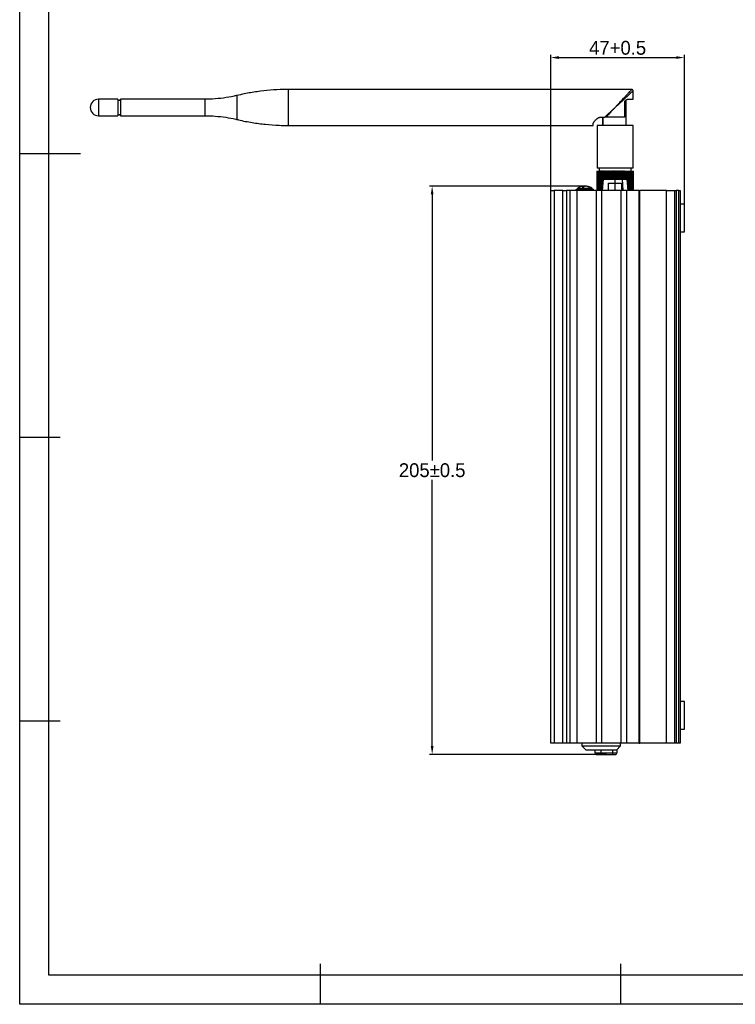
# Model space of a CAD drawing. Header units: millimetres. Extents: x -4563 to 345, y 512 to 4506.
# Tile 1 of 256: x -4563 to -4304, y 3890 to 4247. Entities that reach past the tile are written whole.
import ezdxf

# ---------------------------------------------------------------- set-up
doc = ezdxf.new("R2010")
doc.units = ezdxf.units.MM
doc.header["$LTSCALE"] = 5
doc.header["$PDSIZE"] = -1
doc.layers.add('HMI-D4', color=250, linetype='Continuous')
doc.dimstyles.new('ISO-25', dxfattribs={"dimtxt": 2.5, "dimasz": 2.5, "dimexe": 1.25, "dimexo": 0.625, "dimtad": 1, "dimtxsty": 'Standard', "dimcen": 2.5, "dimadec": 0, "dimazin": 0, "dimtfac": 1, "dimtmove": 0, "dimatfit": 3, "dimfxl": 1, "dimarcsym": 0})

# ---------------------------------------------------------------- blocks, each defined once
blk = doc.blocks.new('*D926')
at = {"layer": 'Defpoints', "color": 0}
for p in [(-4358.22, 4186.33), (-4413.51, 3980.74), (-4350.35, 3980.74)]:
    blk.add_point(p, dxfattribs=at)
at = {"layer": 'HMI-D4', "color": 0, "lineweight": -2}
for p, q in [((-4358.22, 4186.33), (-4414.51, 4186.33)), ((-4413.51, 4183.33), (-4413.51, 4087.03)), ((-4413.51, 3983.74), (-4413.51, 4080.03)), ((-4350.35, 3980.74), (-4414.51, 3980.74))]:
    blk.add_line(p, q, dxfattribs=at)
at = {"layer": 'HMI-D4', "color": 0}
for points in [[(-4414.01, 4183.33), (-4413.01, 4183.33), (-4413.51, 4186.33)], [(-4414.01, 3983.74), (-4413.01, 3983.74), (-4413.51, 3980.74)]]:
    blk.add_solid(points, dxfattribs=at)
at = {"layer": 'HMI-D4', "color": 0, "insert": (-4413.51, 4083.53), "char_height": 5, "attachment_point": 5}
blk.add_mtext('205±0.5', dxfattribs=at)
blk = doc.blocks.new('*D927')
at = {"layer": 'Defpoints', "color": 0}
for p in [(-4322.17, 4232.88), (-4370.57, 4184.81), (-4322.17, 4174.81)]:
    blk.add_point(p, dxfattribs=at)
at = {"layer": 'HMI-D4', "color": 0, "lineweight": -2}
for p, q in [((-4370.57, 4184.81), (-4370.57, 4233.88)), ((-4367.57, 4232.88), (-4325.17, 4232.88)), ((-4322.17, 4174.81), (-4322.17, 4233.88))]:
    blk.add_line(p, q, dxfattribs=at)
at = {"layer": 'HMI-D4', "color": 0}
for points in [[(-4367.57, 4233.38), (-4367.57, 4232.38), (-4370.57, 4232.88)], [(-4325.17, 4233.38), (-4325.17, 4232.38), (-4322.17, 4232.88)]]:
    blk.add_solid(points, dxfattribs=at)
at = {"layer": 'HMI-D4', "color": 0, "insert": (-4346.37, 4236.38), "char_height": 5, "attachment_point": 5}
blk.add_mtext('47+0.5', dxfattribs=at)

msp = doc.modelspace()

# ---------------------------------------------------------------- linework, layer by layer
at = {"color": 7, "linetype": 'Continuous', "lineweight": 25}
for p, q in [((-4341.26, 4221.31), (-4465.68, 4221.31)), ((-4340.77, 4220.81), (-4340.79, 4220.91)), ((-4340.77, 4217.81), (-4340.77, 4220.82)), ((-4527.27, 4217.81), (-4534.27, 4217.81)), ((-4526.27, 4217.3), (-4527.27, 4217.3)), ((-4495.65, 4217.81), (-4526.27, 4217.81)), ((-4343.8, 4211.35), (-4343.8, 4216.81)), ((-4343.42, 4217.46), (-4343.42, 4208.31)), ((-4342.57, 4217.81), (-4340.77, 4217.81)), ((-4534.27, 4211.81), (-4527.27, 4211.81)), ((-4527.27, 4212.32), (-4526.27, 4212.32)), ((-4526.27, 4211.81), (-4495.65, 4211.81)), ((-4465.68, 4208.31), (-4355.27, 4208.31)), ((-4353.77, 4208.31), (-4353.77, 4192.81)), ((-4340.77, 4208.31), (-4353.77, 4208.31)), ((-4352.27, 4211.35), (-4350.99, 4211.35)), ((-4351.79, 4211.35), (-4351.79, 4208.31)), ((-4351.78, 4211.35), (-4351.78, 4208.31)), ((-4343.8, 4211.35), (-4350.48, 4211.35)), ((-4340.77, 4192.81), (-4340.77, 4208.31)), ((-4353.9, 4191.81), (-4353.9, 4185.31)), ((-4353.9, 4191.81), (-4353.88, 4191.81)), ((-4353.88, 4191.81), (-4353.88, 4185.31)), ((-4353.88, 4191.81), (-4353.85, 4191.81)), ((-4353.85, 4191.81), (-4353.85, 4185.31)), ((-4353.85, 4191.81), (-4353.78, 4191.81)), ((-4353.78, 4191.81), (-4353.78, 4185.31)), ((-4353.78, 4191.81), (-4353.69, 4191.81)), ((-4340.77, 4192.81), (-4353.77, 4192.81)), ((-4353.69, 4191.81), (-4353.69, 4185.31)), ((-4353.69, 4191.81), (-4353.58, 4191.81)), ((-4353.58, 4191.81), (-4353.58, 4185.31)), ((-4353.58, 4191.81), (-4353.44, 4191.81)), ((-4353.44, 4191.81), (-4353.44, 4185.31)), ((-4353.44, 4191.81), (-4353.28, 4191.81)), ((-4353.28, 4191.81), (-4353.28, 4185.31)), ((-4353.28, 4191.81), (-4353.09, 4191.81)), ((-4353.09, 4191.81), (-4353.09, 4185.31)), ((-4353.09, 4191.81), (-4352.9, 4191.81)), ((-4353.09, 4191.81), (-4353.09, 4185.31)), ((-4353.03, 4192.81), (-4353.03, 4191.81)), ((-4352.9, 4191.81), (-4352.9, 4185.31)), ((-4352.88, 4191.81), (-4352.88, 4185.31)), ((-4352.88, 4191.81), (-4352.68, 4191.81)), ((-4352.68, 4191.81), (-4352.68, 4185.31)), ((-4352.6, 4191.81), (-4352.68, 4191.81)), ((-4352.65, 4191.81), (-4352.65, 4185.31)), ((-4352.65, 4191.81), (-4352.45, 4191.81)), ((-4352.45, 4191.81), (-4352.45, 4185.31)), ((-4352.35, 4191.81), (-4352.45, 4191.81)), ((-4352.4, 4191.81), (-4352.4, 4185.31)), ((-4352.4, 4191.81), (-4352.19, 4191.81)), ((-4352.19, 4191.81), (-4352.19, 4185.31)), ((-4352.09, 4191.81), (-4352.19, 4191.81)), ((-4352.13, 4191.81), (-4352.13, 4185.31)), ((-4352.13, 4191.81), (-4351.91, 4191.81)), ((-4351.91, 4191.81), (-4351.91, 4185.73)), ((-4351.81, 4191.81), (-4351.91, 4191.81)), ((-4351.84, 4191.81), (-4351.84, 4186.53)), ((-4351.84, 4191.81), (-4351.62, 4191.81)), ((-4351.62, 4191.81), (-4351.62, 4188.88)), ((-4351.51, 4191.81), (-4351.62, 4191.81)), ((-4351.54, 4191.81), (-4351.54, 4188.88)), ((-4351.54, 4191.81), (-4351.31, 4191.81)), ((-4351.31, 4191.81), (-4351.31, 4188.88)), ((-4351.19, 4191.81), (-4351.31, 4191.81)), ((-4351.21, 4191.81), (-4351.21, 4188.88)), ((-4351.21, 4191.81), (-4350.98, 4191.81)), ((-4350.98, 4191.81), (-4350.98, 4188.88)), ((-4350.86, 4191.81), (-4350.98, 4191.81)), ((-4350.88, 4191.81), (-4350.88, 4188.88)), ((-4350.88, 4191.81), (-4350.64, 4191.81)), ((-4350.64, 4191.81), (-4350.64, 4188.88)), ((-4350.51, 4191.81), (-4350.64, 4191.81)), ((-4350.52, 4191.81), (-4350.52, 4188.88)), ((-4350.52, 4191.81), (-4350.28, 4191.81)), ((-4350.28, 4191.81), (-4350.28, 4188.88)), ((-4350.15, 4191.81), (-4350.28, 4191.81)), ((-4350.16, 4191.81), (-4350.16, 4188.88)), ((-4350.16, 4191.81), (-4349.91, 4191.81)), ((-4349.91, 4191.81), (-4349.91, 4188.88)), ((-4349.78, 4191.81), (-4349.91, 4191.81)), ((-4349.79, 4191.81), (-4349.79, 4188.88)), ((-4349.79, 4191.81), (-4349.54, 4191.81)), ((-4349.54, 4191.81), (-4349.54, 4188.88)), ((-4349.39, 4191.81), (-4349.54, 4191.81)), ((-4349.4, 4191.81), (-4349.4, 4188.88)), ((-4349.4, 4191.81), (-4349.15, 4191.81)), ((-4349.15, 4191.81), (-4349.15, 4188.88)), ((-4349, 4191.81), (-4349.15, 4191.81)), ((-4349.01, 4191.81), (-4349.01, 4188.88)), ((-4349.01, 4191.81), (-4348.75, 4191.81)), ((-4348.75, 4191.81), (-4348.75, 4188.88)), ((-4348.61, 4191.81), (-4348.75, 4191.81)), ((-4348.61, 4191.81), (-4348.61, 4188.88)), ((-4348.61, 4191.81), (-4348.35, 4191.81)), ((-4348.35, 4191.81), (-4348.35, 4188.88)), ((-4348.21, 4191.81), (-4348.35, 4191.81)), ((-4348.21, 4191.81), (-4348.21, 4188.88)), ((-4348.21, 4191.81), (-4347.95, 4191.81)), ((-4347.95, 4191.81), (-4347.95, 4188.88)), ((-4347.8, 4191.81), (-4347.95, 4191.81)), ((-4347.8, 4191.81), (-4347.8, 4188.88)), ((-4347.8, 4191.81), (-4347.54, 4191.81)), ((-4347.54, 4191.81), (-4347.54, 4188.88)), ((-4347.39, 4191.81), (-4347.54, 4191.81)), ((-4347.39, 4188.88), (-4347.39, 4191.81)), ((-4347.39, 4191.81), (-4347.13, 4191.81)), ((-4347.13, 4191.81), (-4347.13, 4188.88)), ((-4346.98, 4191.81), (-4347.13, 4191.81)), ((-4346.98, 4188.88), (-4346.98, 4191.81)), ((-4346.98, 4191.81), (-4346.73, 4191.81)), ((-4346.73, 4188.88), (-4346.73, 4191.81)), ((-4346.58, 4191.81), (-4346.73, 4191.81)), ((-4346.58, 4188.88), (-4346.58, 4191.81)), ((-4346.58, 4191.81), (-4346.32, 4191.81)), ((-4346.32, 4188.88), (-4346.32, 4191.81)), ((-4346.17, 4191.81), (-4346.32, 4191.81)), ((-4346.17, 4188.88), (-4346.17, 4191.81)), ((-4346.17, 4191.81), (-4345.92, 4191.81)), ((-4345.92, 4188.88), (-4345.92, 4191.81)), ((-4345.77, 4191.81), (-4345.92, 4191.81)), ((-4345.77, 4188.88), (-4345.77, 4191.81)), ((-4345.77, 4191.81), (-4345.52, 4191.81)), ((-4345.52, 4188.88), (-4345.52, 4191.81)), ((-4345.38, 4191.81), (-4345.52, 4191.81)), ((-4345.38, 4188.88), (-4345.38, 4191.81)), ((-4345.38, 4191.81), (-4345.13, 4191.81)), ((-4345.13, 4188.88), (-4345.13, 4191.81)), ((-4344.99, 4191.81), (-4345.13, 4191.81)), ((-4344.99, 4188.88), (-4344.99, 4191.81)), ((-4344.99, 4191.81), (-4344.74, 4191.81)), ((-4344.61, 4191.81), (-4344.75, 4191.81)), ((-4344.74, 4188.88), (-4344.74, 4191.81)), ((-4344.61, 4188.88), (-4344.61, 4191.81)), ((-4344.61, 4191.81), (-4344.37, 4191.81)), ((-4344.25, 4191.81), (-4344.38, 4191.81)), ((-4344.37, 4188.88), (-4344.37, 4191.81)), ((-4344.25, 4188.88), (-4344.25, 4191.81)), ((-4344.25, 4191.81), (-4344, 4191.81)), ((-4343.89, 4191.81), (-4344.02, 4191.81)), ((-4344, 4188.88), (-4344, 4191.81)), ((-4343.89, 4188.88), (-4343.89, 4191.81)), ((-4343.89, 4191.81), (-4343.65, 4191.81)), ((-4343.65, 4188.88), (-4343.65, 4191.81)), ((-4343.55, 4188.88), (-4343.55, 4191.81)), ((-4343.55, 4191.81), (-4343.31, 4191.81)), ((-4343.31, 4188.88), (-4343.31, 4191.81)), ((-4343.22, 4188.88), (-4343.22, 4191.81)), ((-4343.22, 4191.81), (-4342.99, 4191.81)), ((-4342.99, 4188.88), (-4342.99, 4191.81)), ((-4342.91, 4188.88), (-4342.91, 4191.81)), ((-4342.91, 4191.81), (-4342.69, 4191.81)), ((-4342.69, 4186.46), (-4342.69, 4191.81)), ((-4342.62, 4185.66), (-4342.62, 4191.81)), ((-4342.62, 4191.81), (-4342.4, 4191.81)), ((-4342.4, 4185.31), (-4342.4, 4191.81)), ((-4342.34, 4185.31), (-4342.34, 4191.81)), ((-4342.34, 4191.81), (-4342.13, 4191.81)), ((-4342.13, 4185.31), (-4342.13, 4191.81)), ((-4342.08, 4185.31), (-4342.08, 4191.81)), ((-4342.08, 4191.81), (-4341.88, 4191.81)), ((-4341.88, 4185.31), (-4341.88, 4191.81)), ((-4341.85, 4185.31), (-4341.85, 4191.81)), ((-4341.85, 4191.81), (-4341.65, 4191.81)), ((-4341.65, 4185.31), (-4341.65, 4191.81)), ((-4341.63, 4185.31), (-4341.63, 4191.81)), ((-4341.63, 4191.81), (-4341.44, 4191.81)), ((-4341.51, 4191.81), (-4341.51, 4192.81)), ((-4341.44, 4185.31), (-4341.44, 4191.81)), ((-4341.44, 4191.81), (-4341.26, 4191.81)), ((-4341.26, 4185.31), (-4341.26, 4191.81)), ((-4341.26, 4191.81), (-4341.09, 4191.81)), ((-4341.09, 4185.31), (-4341.09, 4191.81)), ((-4341.09, 4191.81), (-4340.96, 4191.81)), ((-4340.96, 4185.31), (-4340.96, 4191.81)), ((-4340.96, 4191.81), (-4340.84, 4191.81)), ((-4340.84, 4185.31), (-4340.84, 4191.81)), ((-4340.84, 4191.81), (-4340.75, 4191.81)), ((-4340.75, 4185.31), (-4340.75, 4191.81)), ((-4340.75, 4191.81), (-4340.69, 4191.81)), ((-4340.69, 4185.31), (-4340.69, 4191.81)), ((-4340.69, 4191.81), (-4340.65, 4191.81)), ((-4340.65, 4185.31), (-4340.65, 4191.81)), ((-4340.65, 4191.81), (-4340.64, 4191.81)), ((-4340.64, 4185.31), (-4340.64, 4191.81)), ((-4351.64, 4188.88), (-4351.99, 4184.81)), ((-4351.64, 4188.88), (-4347.39, 4188.88)), ((-4349.67, 4184.81), (-4349.67, 4187.38)), ((-4349.67, 4187.38), (-4347.27, 4187.38)), ((-4347.39, 4188.88), (-4344.55, 4188.88)), ((-4347.27, 4184.81), (-4347.27, 4187.38)), ((-4347.27, 4187.38), (-4344.87, 4187.38)), ((-4344.87, 4184.81), (-4344.87, 4187.38)), ((-4344.55, 4188.88), (-4342.9, 4188.88)), ((-4342.54, 4184.81), (-4342.9, 4188.88)), ((-4370.57, 3984.81), (-4370.57, 4184.81)), ((-4370.57, 4184.81), (-4369.35, 4184.81)), ((-4369.35, 4184.81), (-4369.35, 3984.81)), ((-4366.16, 4184.81), (-4369.35, 4184.81)), ((-4366.16, 3984.81), (-4366.16, 4184.81)), ((-4366.16, 4184.81), (-4364.88, 4184.81)), ((-4364.88, 4184.81), (-4364.88, 3984.81)), ((-4363.57, 4184.81), (-4364.88, 4184.81)), ((-4363.57, 3984.81), (-4363.57, 4184.81)), ((-4361.07, 4184.81), (-4363.57, 4184.81)), ((-4361.48, 4185.01), (-4361.48, 4184.81)), ((-4361.28, 4185.21), (-4355.25, 4185.21)), ((-4361.07, 3984.81), (-4361.07, 4184.81)), ((-4354.07, 4184.81), (-4361.07, 4184.81)), ((-4360.92, 4185.42), (-4360.92, 4185.21)), ((-4358.67, 4186.34), (-4358.96, 4186.28)), ((-4355.62, 4185.21), (-4355.62, 4185.42)), ((-4355.05, 4184.81), (-4355.05, 4185.01)), ((-4354.07, 3984.81), (-4354.07, 4184.81)), ((-4352.07, 4184.81), (-4354.07, 4184.81)), ((-4353.88, 4185.31), (-4353.9, 4185.31)), ((-4353.85, 4185.31), (-4353.88, 4185.31)), ((-4353.78, 4185.31), (-4353.85, 4185.31)), ((-4353.69, 4185.31), (-4353.78, 4185.31)), ((-4353.58, 4185.31), (-4353.69, 4185.31)), ((-4353.44, 4185.31), (-4353.58, 4185.31)), ((-4353.28, 4185.31), (-4353.44, 4185.31)), ((-4353.09, 4185.31), (-4353.28, 4185.31)), ((-4353.2, 4185.31), (-4353.2, 4184.81)), ((-4352.9, 4185.31), (-4353.09, 4185.31)), ((-4352.68, 4185.31), (-4352.88, 4185.31)), ((-4352.6, 4185.31), (-4352.68, 4185.31)), ((-4352.45, 4185.31), (-4352.65, 4185.31)), ((-4352.35, 4185.31), (-4352.45, 4185.31)), ((-4352.19, 4185.31), (-4352.4, 4185.31)), ((-4352.09, 4185.31), (-4352.19, 4185.31)), ((-4351.95, 4185.31), (-4352.13, 4185.31)), ((-4352.07, 3984.81), (-4352.07, 4184.81)), ((-4345.07, 4184.81), (-4352.07, 4184.81)), ((-4345.07, 3984.81), (-4345.07, 4184.81)), ((-4343.07, 4184.81), (-4345.07, 4184.81)), ((-4343.07, 3984.81), (-4343.07, 4184.81)), ((-4338.57, 4184.81), (-4343.07, 4184.81)), ((-4342.4, 4185.31), (-4342.59, 4185.31)), ((-4342.13, 4185.31), (-4342.34, 4185.31)), ((-4341.88, 4185.31), (-4342.08, 4185.31)), ((-4341.65, 4185.31), (-4341.85, 4185.31)), ((-4341.44, 4185.31), (-4341.63, 4185.31)), ((-4341.26, 4185.31), (-4341.44, 4185.31)), ((-4341.34, 4184.81), (-4341.34, 4185.31)), ((-4341.09, 4185.31), (-4341.26, 4185.31)), ((-4340.96, 4185.31), (-4341.09, 4185.31)), ((-4340.84, 4185.31), (-4340.96, 4185.31)), ((-4340.75, 4185.31), (-4340.84, 4185.31)), ((-4340.69, 4185.31), (-4340.75, 4185.31)), ((-4340.65, 4185.31), (-4340.69, 4185.31)), ((-4340.64, 4185.31), (-4340.65, 4185.31)), ((-4338.57, 3984.81), (-4338.57, 4184.81)), ((-4338.57, 4184.81), (-4338.37, 4184.81)), ((-4338.37, 3984.81), (-4338.37, 4184.81)), ((-4328.67, 4184.81), (-4338.37, 4184.81)), ((-4335.24, 4184.86), (-4335.24, 4184.81)), ((-4335.23, 4184.86), (-4335.23, 4184.81)), ((-4334.14, 4184.86), (-4334.14, 4184.81)), ((-4333.18, 4184.86), (-4333.18, 4184.81)), ((-4328.67, 3984.81), (-4328.67, 4184.81)), ((-4328.67, 4184.81), (-4325.67, 4184.81)), ((-4325.67, 3984.81), (-4325.67, 4184.81)), ((-4325.67, 4184.81), (-4325.17, 4184.81)), ((-4325.17, 4184.81), (-4325.17, 3984.81)), ((-4324.17, 4184.81), (-4325.17, 4184.81)), ((-4324.17, 3984.81), (-4324.17, 4184.81)), ((-4324.17, 4184.81), (-4323.67, 4184.81)), ((-4323.67, 4184.81), (-4323.67, 3984.81)), ((-4338.37, 4182.81), (-4338.57, 4182.81)), ((-4322.17, 4179.81), (-4323.67, 4179.81)), ((-4322.17, 4169.81), (-4322.17, 4179.81)), ((-4323.67, 4169.81), (-4322.17, 4169.81)), ((-4322.17, 3999.81), (-4323.67, 3999.81)), ((-4322.17, 3989.81), (-4322.17, 3999.81)), ((-4323.67, 3989.81), (-4322.17, 3989.81)), ((-4369.35, 3984.81), (-4370.57, 3984.81)), ((-4366.16, 3984.81), (-4369.35, 3984.81)), ((-4364.88, 3984.81), (-4366.16, 3984.81)), ((-4363.57, 3984.81), (-4364.88, 3984.81)), ((-4361.07, 3984.81), (-4363.57, 3984.81)), ((-4354.07, 3984.81), (-4361.07, 3984.81)), ((-4359.27, 3984.81), (-4359.27, 3983.81)), ((-4359.27, 3983.81), (-4357.77, 3982.31)), ((-4359.27, 3983.81), (-4345.27, 3983.81)), ((-4352.07, 3984.81), (-4354.07, 3984.81)), ((-4345.07, 3984.81), (-4352.07, 3984.81)), ((-4346.77, 3982.31), (-4345.27, 3983.81)), ((-4345.27, 3983.81), (-4345.27, 3984.81)), ((-4343.07, 3984.81), (-4345.07, 3984.81)), ((-4338.57, 3984.81), (-4343.07, 3984.81)), ((-4338.57, 3984.81), (-4338.37, 3984.81)), ((-4328.67, 3984.81), (-4338.37, 3984.81)), ((-4325.67, 3984.81), (-4328.67, 3984.81)), ((-4325.17, 3984.81), (-4325.67, 3984.81)), ((-4324.17, 3984.81), (-4325.17, 3984.81)), ((-4323.67, 3984.81), (-4324.17, 3984.81)), ((-4346.77, 3982.31), (-4357.77, 3982.31)), ((-4354.52, 3981.24), (-4354.52, 3982.31)), ((-4354.52, 3981.24), (-4352.46, 3981.24)), ((-4354.02, 3980.74), (-4352.55, 3980.74)), ((-4352.55, 3980.74), (-4348.15, 3980.74)), ((-4352.46, 3981.24), (-4348.06, 3981.24)), ((-4348.15, 3980.74), (-4347.12, 3980.74)), ((-4348.06, 3981.24), (-4346.62, 3981.24)), ((-4346.62, 3982.46), (-4346.62, 3981.24))]:
    msp.add_line(p, q, dxfattribs=at)
at = {"color": 8, "linetype": 'Continuous', "lineweight": 25}
for p, q in [((-4347.39, 4188.88), (-4347.34, 4187.38)), ((-4344.4, 4184.81), (-4344.55, 4188.88)), ((-4355.05, 4185.01), (-4361.48, 4185.01)), ((-4355.62, 4185.42), (-4360.92, 4185.42)), ((-4360.84, 4185.57), (-4355.69, 4185.57)), ((-4352.46, 3982.31), (-4352.46, 3981.24)), ((-4348.06, 3981.24), (-4348.06, 3982.31))]:
    msp.add_line(p, q, dxfattribs=at)
at = {"color": 8, "linetype": 'Continuous', "lineweight": 25, "flags": 128}
for points in [[(-4484.12, 4210.46), (-4484.12, 4210.46), (-4484.12, 4210.64), (-4484.12, 4211.15), (-4484.12, 4211.96), (-4484.12, 4213), (-4484.12, 4214.19), (-4484.12, 4215.43), (-4484.12, 4216.62), (-4484.12, 4217.66), (-4484.12, 4218.47), (-4484.12, 4218.98), (-4484.12, 4219.16), (-4484.12, 4219.16)], [(-4465.68, 4221.31), (-4465.68, 4221.31), (-4465.68, 4221.15), (-4465.68, 4220.67), (-4465.68, 4219.89), (-4465.68, 4218.86), (-4465.68, 4217.63), (-4465.68, 4216.26), (-4465.68, 4214.81), (-4465.68, 4213.36), (-4465.68, 4211.99), (-4465.68, 4210.76), (-4465.68, 4209.73), (-4465.68, 4208.95), (-4465.68, 4208.47), (-4465.68, 4208.31), (-4465.68, 4208.31)], [(-4534.27, 4217.81), (-4534.27, 4217.65), (-4534.27, 4217.18), (-4534.27, 4216.45), (-4534.27, 4215.55), (-4534.27, 4214.56), (-4534.27, 4213.6), (-4534.27, 4212.78), (-4534.27, 4212.17), (-4534.27, 4211.85), (-4534.27, 4211.81)], [(-4495.65, 4211.81), (-4495.64, 4211.97), (-4495.64, 4212.44), (-4495.64, 4213.17), (-4495.64, 4214.07), (-4495.64, 4215.06), (-4495.64, 4216.02), (-4495.64, 4216.84), (-4495.64, 4217.45), (-4495.65, 4217.77), (-4495.65, 4217.81)]]:
    msp.add_lwpolyline(points, dxfattribs=at)
at = {"color": 7, "linetype": 'Continuous', "lineweight": 25, "flags": 128}
for points in [[(-4527.27, 4217.81), (-4527.27, 4217.77), (-4527.27, 4217.45), (-4527.27, 4216.84), (-4527.27, 4216.02), (-4527.27, 4215.06), (-4527.27, 4214.07), (-4527.27, 4213.17), (-4527.27, 4212.44), (-4527.27, 4211.97), (-4527.27, 4211.81)], [(-4526.27, 4217.3), (-4526.27, 4217.45), (-4526.27, 4217.77), (-4526.27, 4217.77), (-4526.27, 4217.45), (-4526.27, 4216.84), (-4526.27, 4216.02), (-4526.27, 4215.06), (-4526.27, 4214.07), (-4526.27, 4213.17), (-4526.27, 4212.44), (-4526.27, 4211.97), (-4526.27, 4211.81), (-4526.27, 4211.81)], [(-4526.27, 4217.3), (-4526.27, 4217.26), (-4526.27, 4216.93), (-4526.27, 4216.31), (-4526.27, 4215.49), (-4526.27, 4214.58), (-4526.27, 4213.7), (-4526.27, 4212.97), (-4526.27, 4212.49), (-4526.27, 4212.32)], [(-4526.27, 4211.81), (-4526.27, 4211.97), (-4526.27, 4212.32)]]:
    msp.add_lwpolyline(points, dxfattribs=at)
at = {"color": 7, "linetype": 'Continuous', "lineweight": 25}
for centre, radius, start, end in [((-4534.27, 4214.81), 3, 90, 180), ((-4534.27, 4214.81), 3, 180, 270), ((-4410.81, 4208.75), 55.54, 359.5432, 0.059), ((-4361.28, 4185.01), 0.2, 90, 180), ((-4360.72, 4185.42), 0.2, 129.1363, 180), ((-4358.69, 4182.93), 3.41, 94.7028, 129.1363), ((-4357.84, 4182.93), 3.41, 50.8637, 85.3297), ((-4355.82, 4185.42), 0.2, 0, 50.8637), ((-4355.25, 4185.01), 0.2, 0, 90), ((-4354.02, 3981.24), 0.5, 180, 270), ((-4353.25, 3981.11), 0.794, 331.5184, 8.7795), ((-4348.85, 3981.11), 0.794, 331.5184, 8.7795), ((-4347.12, 3981.24), 0.5, 270, 0)]:
    msp.add_arc(centre, radius, start, end, dxfattribs=at)
for points, knots in [([(-4484.13, 4219.19), (-4484.49, 4219.09), (-4486.11, 4218.66), (-4489.07, 4218.21), (-4492.56, 4217.84), (-4494.76, 4217.84), (-4495.65, 4217.84)], [0, 0, 0, 0, 0.094902, 0.434754, 0.77014, 1, 1, 1, 1]), ([(-4465.68, 4221.28), (-4466.22, 4221.29), (-4468.36, 4221.32), (-4472.1, 4221.09), (-4476.86, 4220.57), (-4480.87, 4219.91), (-4483.26, 4219.33), (-4484.11, 4219.12)], [0, 0, 0, 0, 0.086677, 0.345692, 0.602837, 0.858148, 1, 1, 1, 1]), ([(-4347.26, 4214.81), (-4347.19, 4214.89), (-4347.04, 4215.06), (-4346.82, 4215.29), (-4346.63, 4215.49), (-4346.46, 4215.68), (-4346.31, 4215.84), (-4346.01, 4216.16), (-4345.6, 4216.62), (-4344.83, 4217.44), (-4343.96, 4218.4), (-4343, 4219.43), (-4342.23, 4220.26), (-4341.78, 4220.75), (-4341.56, 4221), (-4341.45, 4221.11), (-4341.37, 4221.2), (-4341.31, 4221.26), (-4341.27, 4221.3), (-4341.27, 4221.31), (-4341.27, 4221.31)], [0, 0, 0, 0, 0.028436, 0.054385, 0.077846, 0.098818, 0.117303, 0.1333, 0.207149, 0.272341, 0.420868, 0.548323, 0.677666, 0.793855, 0.829524, 0.864536, 0.898986, 0.932976, 0.966611, 1, 1, 1, 1]), ([(-4340.77, 4220.81), (-4340.77, 4220.87), (-4340.78, 4220.97), (-4340.85, 4221.09), (-4340.91, 4221.17), (-4340.99, 4221.23), (-4341.11, 4221.29), (-4341.2, 4221.3), (-4341.27, 4221.31)], [0, 0, 0, 0, 0.239457, 0.368361, 0.5, 0.631639, 0.760543, 1, 1, 1, 1]), ([(-4343.8, 4216.81), (-4343.8, 4216.83), (-4343.8, 4216.88), (-4343.79, 4216.94), (-4343.77, 4217.01), (-4343.74, 4217.08), (-4343.71, 4217.14), (-4343.67, 4217.21), (-4343.6, 4217.31), (-4343.48, 4217.44), (-4343.31, 4217.57), (-4343.12, 4217.68), (-4342.94, 4217.75), (-4342.75, 4217.8), (-4342.63, 4217.81), (-4342.57, 4217.81)], [0, 0, 0, 0, 0.033171, 0.066503, 0.100485, 0.13558, 0.172208, 0.210739, 0.251492, 0.370098, 0.501346, 0.62458, 0.750625, 0.876781, 1, 1, 1, 1]), ([(-4495.65, 4211.81), (-4494.43, 4211.79), (-4491.95, 4211.74), (-4488.26, 4211.29), (-4485.63, 4210.86), (-4484.28, 4210.49), (-4484.14, 4210.45)], [0, 0, 0, 0, 0.313859, 0.639063, 0.960565, 1, 1, 1, 1]), ([(-4350.99, 4211.35), (-4350.92, 4211.41), (-4350.77, 4211.55), (-4350.54, 4211.77), (-4350.3, 4211.99), (-4350.04, 4212.23), (-4349.77, 4212.48), (-4349.49, 4212.74), (-4349.15, 4213.06), (-4348.73, 4213.44), (-4348.28, 4213.87), (-4347.78, 4214.33), (-4347.45, 4214.63), (-4347.26, 4214.81)], [0, 0, 0, 0, 0.061866, 0.126415, 0.193655, 0.263591, 0.336231, 0.411577, 0.489635, 0.609655, 0.74474, 0.850978, 1, 1, 1, 1]), ([(-4347.26, 4214.81), (-4347.35, 4214.72), (-4347.51, 4214.54), (-4347.74, 4214.3), (-4347.93, 4214.09), (-4348.19, 4213.81), (-4348.52, 4213.45), (-4348.94, 4213), (-4349.35, 4212.56), (-4349.76, 4212.12), (-4350.13, 4211.72), (-4350.37, 4211.47), (-4350.48, 4211.35)], [0, 0, 0, 0, 0.079605, 0.148557, 0.206855, 0.2545, 0.389108, 0.508848, 0.64376, 0.770576, 0.889315, 1, 1, 1, 1]), ([(-4484.13, 4210.48), (-4483.94, 4210.43), (-4482.15, 4209.96), (-4478.71, 4209.34), (-4473.82, 4208.68), (-4469.48, 4208.34), (-4466.76, 4208.34), (-4465.68, 4208.34)], [0, 0, 0, 0, 0.031124, 0.298173, 0.563028, 0.825803, 1, 1, 1, 1]), ([(-4355.27, 4208.81), (-4355.27, 4208.83), (-4355.27, 4208.87), (-4355.25, 4208.94), (-4355.24, 4209.02), (-4355.21, 4209.09), (-4355.18, 4209.17), (-4355.14, 4209.26), (-4355.09, 4209.35), (-4355.02, 4209.47), (-4354.91, 4209.62), (-4354.77, 4209.81), (-4354.61, 4210.01), (-4354.42, 4210.2), (-4354.23, 4210.4), (-4354.01, 4210.59), (-4353.77, 4210.78), (-4353.52, 4210.95), (-4353.27, 4211.09), (-4353.02, 4211.2), (-4352.77, 4211.28), (-4352.52, 4211.34), (-4352.35, 4211.34), (-4352.27, 4211.35)], [0, 0, 0, 0, 0.030086, 0.060379, 0.090938, 0.121821, 0.153085, 0.184782, 0.216964, 0.249681, 0.311522, 0.374385, 0.436937, 0.49953, 0.562415, 0.623809, 0.688132, 0.749028, 0.805127, 0.857469, 0.906788, 0.953965, 1, 1, 1, 1]), ([(-4350.48, 4211.35), (-4350.51, 4211.35), (-4350.56, 4211.35), (-4350.64, 4211.35), (-4350.74, 4211.35), (-4350.86, 4211.35), (-4350.95, 4211.35), (-4350.99, 4211.35)], [0, 0, 0, 0, 0.167521, 0.333275, 0.498194, 0.75682, 1, 1, 1, 1]), ([(-4359.24, 4186.1), (-4359.22, 4186.12), (-4359.18, 4186.16), (-4359.12, 4186.2), (-4359.06, 4186.24), (-4359.01, 4186.26), (-4358.95, 4186.29), (-4358.89, 4186.31), (-4358.81, 4186.33), (-4358.74, 4186.34), (-4358.69, 4186.34), (-4358.67, 4186.34)], [0, 0, 0, 0, 0.118558, 0.227637, 0.327225, 0.417319, 0.497935, 0.63434, 0.748799, 0.888371, 1, 1, 1, 1]), ([(-4358.7, 4186.1), (-4358.68, 4186.12), (-4358.63, 4186.16), (-4358.56, 4186.21), (-4358.49, 4186.25), (-4358.4, 4186.29), (-4358.28, 4186.33), (-4358.18, 4186.33), (-4358.13, 4186.34)], [0, 0, 0, 0, 0.123706, 0.247742, 0.372406, 0.497994, 0.738604, 1, 1, 1, 1]), ([(-4356.92, 4186.1), (-4356.97, 4186.12), (-4357.06, 4186.16), (-4357.18, 4186.2), (-4357.3, 4186.24), (-4357.41, 4186.26), (-4357.53, 4186.29), (-4357.67, 4186.31), (-4357.83, 4186.33), (-4357.98, 4186.34), (-4358.08, 4186.34), (-4358.13, 4186.34)], [0, 0, 0, 0, 0.118558, 0.227637, 0.327225, 0.417319, 0.497935, 0.63434, 0.748799, 0.888371, 1, 1, 1, 1]), ([(-4356.92, 4186.1), (-4356.89, 4186.11), (-4356.83, 4186.11), (-4356.74, 4186.11), (-4356.69, 4186.11), (-4356.66, 4186.1)], [0, 0, 0, 0, 0.333445, 0.666555, 1, 1, 1, 1])]:
    msp.add_open_spline(points, degree=3, knots=knots, dxfattribs=at)
at = {"color": 8, "linetype": 'Continuous', "lineweight": 25}
msp.add_open_spline([(-4340.77, 4220.81), (-4340.81, 4220.77), (-4340.88, 4220.7), (-4341.47, 4220.16), (-4342.31, 4219.38), (-4343.6, 4218.19), (-4345.3, 4216.62), (-4346.65, 4215.37), (-4347.26, 4214.81)], degree=3, knots=[0, 0, 0, 0, 0.130559, 0.270399, 0.398524, 0.544302, 0.793886, 1, 1, 1, 1], dxfattribs=at)
at = {"color": 7, "linetype": 'Continuous', "lineweight": 25}
for points in [[(-4359.24, 4186.1), (-4359.15, 4186.11), (-4359.06, 4186.11), (-4358.97, 4186.11)], [(-4358.97, 4186.11), (-4358.88, 4186.11), (-4358.79, 4186.11), (-4358.7, 4186.1)]]:
    msp.add_open_spline(points, degree=3, dxfattribs=at)
at = {"layer": 'HMI-D4', "color": 0}
for points in [[(-3692.12, 4505.93), (-3692.12, 3890.29), (-4562.82, 3890.29), (-4562.82, 4505.93)], [(-3702.62, 4495.43), (-3702.62, 3900.79), (-4552.32, 3900.79), (-4552.32, 4495.43)]]:
    msp.add_lwpolyline(points, close=True, dxfattribs=at)
for points in [[(-4562.82, 4198.11), (-4540.84, 4198.11)], [(-4562.82, 4095.5), (-4548.16, 4095.5)], [(-4562.82, 3992.89), (-4548.16, 3992.89)], [(-4453.98, 3890.29), (-4453.98, 3904.94)], [(-4345.15, 3890.29), (-4345.15, 3904.94)]]:
    msp.add_lwpolyline(points, dxfattribs=at)

# ---------------------------------------------------------------- dimensions: what is measured, and where the dimension line sits
dim = msp.add_linear_dim(base=(-4322.17, 4232.88), p1=(-4370.57, 4184.81), p2=(-4322.17, 4174.81), text='47+0.5', dimstyle='ISO-25', override={"dimtxt": 5, "dimasz": 3, "dimexe": 1, "dimexo": 0, "dimgap": 1, "dimtih": 1, "dimtoh": 1, "dimdec": 1, "dimzin": 0, "dimadec": 2, "dimtol": 1, "dimtp": 0.5, "dimtm": 0.5, "dimtdec": 1, "dimtzin": 0}, dxfattribs=at)
dim.commit()
dim.dimension.update_dxf_attribs({"geometry": '*D927', "text_midpoint": (-4346.37, 4236.38)})
dim = msp.add_linear_dim(base=(-4413.51, 3980.74), p1=(-4358.22, 4186.33), p2=(-4350.35, 3980.74), angle=90, text='205±0.5', dimstyle='ISO-25', override={"dimtxt": 5, "dimasz": 3, "dimexe": 1, "dimexo": 0, "dimgap": 1, "dimtih": 1, "dimtoh": 1, "dimdec": 1, "dimzin": 0, "dimadec": 2, "dimtol": 1, "dimtp": 0.5, "dimtm": 0.5, "dimtdec": 1, "dimtzin": 0}, dxfattribs=at)
dim.commit()
dim.dimension.update_dxf_attribs({"geometry": '*D926', "text_midpoint": (-4413.51, 4083.53)})

doc.saveas('drawing.dxf')
